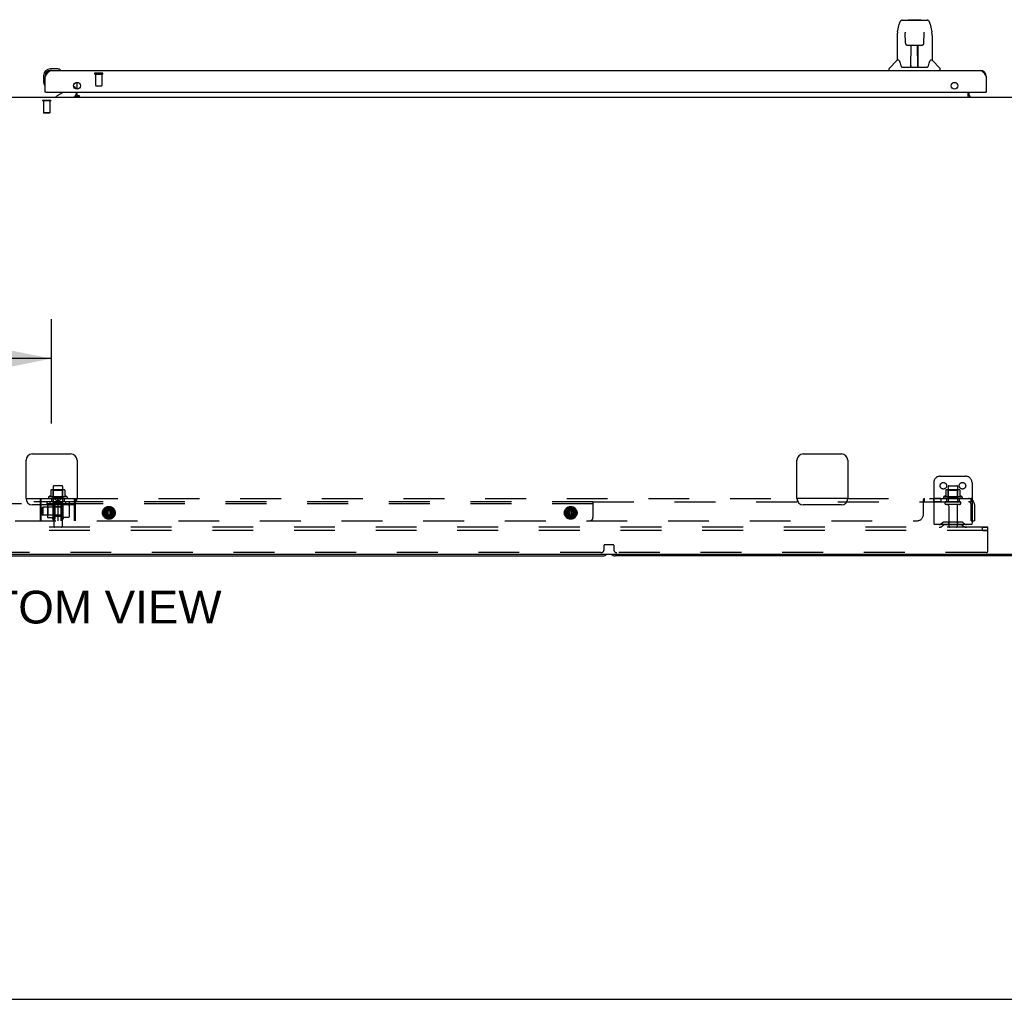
# Model space of a CAD drawing. Header units: inches. Extents: x 0 to 291, y 0 to 188.
# Tile 4 of 113: x 81 to 120, y 0 to 38. Entities that reach past the tile are written whole.
import ezdxf

# ---------------------------------------------------------------- set-up
doc = ezdxf.new("R2010")
doc.units = ezdxf.units.IN
doc.header["$LTSCALE"] = 16.018896
doc.header["$MEASUREMENT"] = 0
doc.linetypes.add('HIDDEN', pattern=[0.2, 0.1, -0.1])
doc.layers.get('0').update_dxf_attribs({"linetype": 'CONTINUOUS'})
for name, color, linetype in [('02___PRT_ALL_AXES', 7, 'CONTINUOUS'), ('DEFAULT_2', 8, 'HIDDEN'), ('DIMENSIONS', 7, 'CONTINUOUS')]:
    doc.layers.add(name, color=color, linetype=linetype)
doc.styles.get("Standard").update_dxf_attribs({"font": 'arial.ttf'})
doc.dimstyles.new('DIMSTYLE_1', dxfattribs={"dimtxt": 1.284938, "dimasz": 1.713251, "dimexe": 0.09, "dimexo": 0.07, "dimgap": 0.0375, "dimtad": 0, "dimtih": 1, "dimtoh": 1, "dimzin": 4, "dimdsep": 46, "dimtxsty": 'Standard', "dimblk": '_FILLED', "dimblk1": '_FILLED', "dimblk2": '_FILLED', "dimcen": 0.09, "dimazin": 1, "dimtfac": 1, "dimtdec": 3, "dimtofl": 0, "dimtmove": 0, "dimatfit": 3, "dimldrblk": '_FILLED', "dimfxl": 1, "dimtolj": 1, "dimtzin": 4, "dimarcsym": 0})

# ---------------------------------------------------------------- blocks, each defined once
blk = doc.blocks.new('_FILLED')
at = {"color": 0, "linetype": 'ByBlock'}
blk.add_solid([(0, 0), (-1, 0.2), (-1, -0.2)], dxfattribs=at)
blk = doc.blocks.new('*D14')
at = {"layer": 'DIMENSIONS', "color": 2, "linetype": 'Continuous'}
for p, q in [((52.342, 22.61), (52.342, 26.694)), ((82.592, 22.61), (82.592, 26.694)), ((52.342, 25.152), (62.886, 25.152)), ((82.592, 25.152), (72.048, 25.152))]:
    blk.add_line(p, q, dxfattribs=at)
at = {"layer": 'DIMENSIONS', "color": 2, "linetype": 'Continuous', "xscale": 1.7132508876, "yscale": 1.7132508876, "zscale": 1.7132508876, "rotation": 180}
blk.add_blockref('_FILLED', (52.342, 25.152), dxfattribs=at)
at = {"layer": 'DIMENSIONS', "color": 2, "linetype": 'Continuous', "xscale": 1.7132508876, "yscale": 1.7132508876, "zscale": 1.7132508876}
blk.add_blockref('_FILLED', (82.592, 25.152), dxfattribs=at)
at = {"layer": 'DIMENSIONS', "color": 2, "linetype": 'Continuous', "insert": (67.467, 25.794), "char_height": 1.2849, "width": 7.87681, "attachment_point": 2, "line_spacing_factor": 0.9}
blk.add_mtext('30.25 typ.', dxfattribs=at)

msp = doc.modelspace()

# ---------------------------------------------------------------- linework, layer by layer
at = {"color": 7, "linetype": 'Continuous'}
for p, q in [((115.793, 37.977), (115.858, 38.282)), ((115.982, 38.437), (116.951, 38.437)), ((116.068, 38.437), (116.067, 38.437)), ((116.229, 38.457), (116.209, 38.437)), ((116.229, 38.457), (116.705, 38.457)), ((116.705, 38.457), (116.725, 38.437)), ((116.951, 38.437), (116.951, 38.437)), ((117.075, 38.282), (117.141, 37.977)), ((116.1, 37.925), (116.081, 37.925)), ((116.099, 37.961), (116.1, 37.958)), ((116.1, 37.958), (116.1, 37.953)), ((116.1, 37.953), (116.1, 37.945)), ((116.1, 37.945), (116.1, 37.935)), ((116.107, 37.53), (116.1, 37.935)), ((116.826, 37.53), (116.833, 37.942)), ((116.833, 37.942), (116.834, 37.951)), ((116.853, 37.925), (116.833, 37.925)), ((116.834, 37.951), (116.834, 37.956)), ((115.778, 37.834), (115.778, 36.862)), ((117.156, 37.833), (117.156, 36.862)), ((116.188, 37.453), (116.308, 37.453)), ((116.317, 36.607), (116.332, 37.453)), ((116.325, 37.038), (116.325, 37.453)), ((116.328, 37.228), (116.325, 37.228)), ((116.328, 37.216), (116.325, 37.216)), ((116.344, 37.454), (116.59, 37.454)), ((116.593, 36.587), (116.578, 37.454)), ((116.608, 37.228), (116.581, 37.228)), ((116.608, 37.216), (116.582, 37.216)), ((116.608, 36.587), (116.608, 37.453)), ((116.626, 37.453), (116.746, 37.453)), ((115.772, 36.856), (115.474, 36.559)), ((115.851, 36.862), (115.778, 36.862)), ((116.586, 36.988), (116.608, 36.988)), ((116.608, 36.984), (116.586, 36.984)), ((117.156, 36.862), (117.083, 36.862)), ((117.161, 36.856), (117.459, 36.559)), ((82.801, 36.528), (82.545, 36.528)), ((82.588, 36.468), (82.545, 36.468)), ((82.839, 36.526), (82.801, 36.528)), ((82.937, 36.482), (82.93, 36.483)), ((115.463, 36.468), (115.463, 36.531)), ((115.945, 36.61), (115.951, 36.603)), ((115.981, 36.587), (116.952, 36.587)), ((116.318, 36.658), (116.318, 36.633)), ((116.325, 36.587), (116.325, 36.591)), ((116.592, 36.633), (116.591, 36.658)), ((117.471, 36.468), (117.471, 36.531)), ((82.282, 36.265), (82.282, 36.009)), ((82.282, 36.009), (82.285, 35.971)), ((83.592, 35.731), (83.592, 35.997)), ((82.327, 35.88), (82.328, 35.873)), ((82.362, 35.614), (82.342, 35.614)), ((83.022, 35.587), (82.784, 35.449)), ((83.461, 35.841), (83.541, 35.761)), ((83.571, 35.614), (83.571, 35.567)), ((83.592, 35.41), (83.592, 35.614)), ((118.56, 35.41), (118.56, 35.614)), ((118.592, 35.614), (118.592, 35.535)), ((119.259, 35.614), (119.279, 35.614)), ((43.779, 35.41), (121.404, 35.41)), ((82.784, 35.41), (82.784, 35.449)), ((83.592, 35.452), (83.55, 35.41)), ((83.592, 35.486), (83.681, 35.486)), ((83.681, 35.438), (83.592, 35.438)), ((83.681, 35.486), (83.681, 35.438)), ((81.842, 21.41), (83.342, 21.41)), ((112.092, 21.41), (113.592, 21.41)), ((81.592, 19.66), (81.592, 21.16)), ((83.592, 21.16), (83.592, 19.66)), ((111.842, 19.66), (111.842, 21.16)), ((113.842, 21.16), (113.842, 19.66)), ((82.995, 20.16), (82.689, 20.16)), ((82.564, 19.986), (82.564, 19.758)), ((83.097, 19.996), (82.586, 19.996)), ((83.119, 19.986), (83.119, 19.758)), ((83.342, 19.41), (81.842, 19.41)), ((113.592, 19.41), (112.092, 19.41)), ((43.842, 17.473), (121.279, 17.473)), ((60.967, 17.41), (104.217, 17.41)), ((121.217, 17.41), (104.717, 17.41)), ((0, 0), (291.253, 0))]:
    msp.add_line(p, q, dxfattribs=at)
at = {"color": 3, "linetype": 'Continuous'}
for p, q in [((82.588, 36.468), (119.033, 36.468)), ((82.342, 35.614), (82.342, 36.222)), ((119.279, 36.222), (119.279, 35.614)), ((82.362, 35.614), (119.259, 35.614)), ((81.592, 19.66), (83.592, 19.66)), ((83.498, 19.466), (83.498, 19.66)), ((83.529, 19.535), (83.498, 19.535)), ((83.529, 19.495), (83.529, 19.66)), ((113.842, 19.66), (111.842, 19.66))]:
    msp.add_line(p, q, dxfattribs=at)
at = {"color": 7, "linetype": 'Continuous'}
for points in [[(115.982, 38.437), (115.978, 38.437), (115.963, 38.435), (115.948, 38.43), (115.934, 38.423), (115.922, 38.415), (115.911, 38.405), (115.901, 38.394), (115.893, 38.381), (115.886, 38.368), (115.879, 38.353), (115.873, 38.337), (115.867, 38.318), (115.861, 38.297), (115.858, 38.282)], [(117.052, 38.359), (117.046, 38.372), (117.039, 38.383), (117.032, 38.394), (117.024, 38.404), (117.014, 38.413), (117.004, 38.421), (116.992, 38.427), (116.979, 38.433), (116.966, 38.436), (116.951, 38.437)], [(117.075, 38.282), (117.073, 38.295), (117.068, 38.313), (117.063, 38.33), (117.058, 38.346), (117.052, 38.359)], [(115.793, 37.977), (115.787, 37.945), (115.781, 37.903), (115.778, 37.861), (115.778, 37.834)], [(116.099, 37.965), (116.099, 37.966), (116.099, 37.966), (116.099, 37.965), (116.099, 37.965), (116.099, 37.964), (116.099, 37.963), (116.099, 37.961)], [(116.834, 37.956), (116.834, 37.96), (116.834, 37.961), (116.834, 37.963), (116.834, 37.964), (116.834, 37.965), (116.834, 37.965), (116.834, 37.966)], [(117.156, 37.833), (117.155, 37.861), (117.152, 37.904), (117.146, 37.946), (117.141, 37.977)], [(116.107, 37.531), (116.108, 37.519), (116.112, 37.506), (116.117, 37.494), (116.124, 37.483), (116.133, 37.473), (116.144, 37.465), (116.155, 37.459), (116.167, 37.455), (116.179, 37.453), (116.186, 37.453)], [(116.747, 37.453), (116.756, 37.453), (116.768, 37.455), (116.78, 37.46), (116.791, 37.466), (116.801, 37.474), (116.81, 37.484), (116.817, 37.495), (116.822, 37.507), (116.825, 37.52), (116.826, 37.531)], [(116.308, 37.453), (116.311, 37.453), (116.32, 37.453), (116.329, 37.453), (116.337, 37.454), (116.344, 37.454)], [(116.59, 37.454), (116.598, 37.454), (116.607, 37.453), (116.615, 37.453), (116.624, 37.453), (116.626, 37.453)], [(115.847, 36.862), (115.853, 36.852), (115.867, 36.824), (115.881, 36.789), (115.897, 36.747), (115.913, 36.698), (115.928, 36.65)], [(117.005, 36.65), (117.019, 36.696), (117.035, 36.744), (117.051, 36.787), (117.066, 36.823), (117.08, 36.852), (117.086, 36.862)], [(115.928, 36.65), (115.931, 36.642), (115.936, 36.629), (115.94, 36.619), (115.945, 36.61)], [(115.951, 36.603), (115.957, 36.596), (115.964, 36.591), (115.971, 36.588), (115.979, 36.587), (115.981, 36.587)], [(116.953, 36.587), (116.954, 36.587), (116.962, 36.588), (116.969, 36.591), (116.976, 36.596)], [(116.976, 36.596), (116.982, 36.602), (116.988, 36.61)], [(116.988, 36.61), (116.993, 36.618), (116.998, 36.629), (117.003, 36.642), (117.005, 36.65)], [(118.6, 35.413), (118.598, 35.412), (118.596, 35.411)], [(118.605, 35.416), (118.603, 35.414), (118.6, 35.413)], [(118.61, 35.42), (118.608, 35.418), (118.605, 35.416)], [(118.621, 35.431), (118.617, 35.427), (118.615, 35.425), (118.613, 35.423), (118.61, 35.42)], [(118.635, 35.441), (118.634, 35.441), (118.634, 35.441), (118.633, 35.441), (118.632, 35.441), (118.631, 35.44), (118.63, 35.439), (118.628, 35.438), (118.627, 35.437), (118.625, 35.435), (118.623, 35.433), (118.621, 35.431)]]:
    msp.add_lwpolyline(points, dxfattribs=at)
at = {"color": 3, "linetype": 'Continuous'}
for points in [[(82.342, 36.222), (82.353, 36.239), (82.364, 36.257), (82.375, 36.274), (82.387, 36.291), (82.398, 36.308), (82.409, 36.324), (82.42, 36.34), (82.431, 36.355), (82.443, 36.37), (82.454, 36.383), (82.465, 36.396), (82.476, 36.408), (82.487, 36.419), (82.499, 36.429), (82.51, 36.438), (82.521, 36.446), (82.532, 36.453), (82.543, 36.458), (82.555, 36.463), (82.566, 36.466), (82.577, 36.468), (82.588, 36.468)], [(119.033, 36.468), (119.044, 36.468), (119.055, 36.466), (119.066, 36.463), (119.078, 36.458), (119.089, 36.453), (119.1, 36.446), (119.111, 36.438), (119.122, 36.429), (119.134, 36.419), (119.145, 36.408), (119.156, 36.396), (119.167, 36.383), (119.178, 36.37), (119.19, 36.355), (119.201, 36.34), (119.212, 36.324), (119.223, 36.308), (119.234, 36.291), (119.246, 36.274), (119.257, 36.257), (119.268, 36.239), (119.279, 36.222)]]:
    msp.add_lwpolyline(points, dxfattribs=at)
for centre in [(83.592, 35.864), (118.029, 35.864)]:
    msp.add_circle(centre, 0.133, dxfattribs=at)
at = {"color": 7, "linetype": 'Continuous'}
for centre, radius, start, end in [((115.786, 36.842), 0.0197, 90, 135), ((117.148, 36.842), 0.0197, 45, 90), ((82.545, 36.265), 0.263, 90, 180), ((82.545, 36.265), 0.203, 90, 180), ((82.801, 36.278), 0.25, 59.1101, 90), ((82.922, 36.483), 0.015, 270, 353.6204), ((82.922, 36.48), 0.015, 6.3796, 59.1101), ((115.502, 36.531), 0.0394, 135, 180), ((116.337, 36.606), 0.0197, 179, 269.9232), ((116.573, 36.606), 0.0197, 270.0771, 1), ((117.431, 36.531), 0.0394, 0, 45), ((82.532, 36.009), 0.25, 180, 210.8899), ((82.33, 35.888), 0.015, 210.8899, 263.6204), ((82.327, 35.888), 0.015, 276.3796, 360), ((82.972, 35.674), 0.1, 300.092, 323.4532), ((83.414, 35.567), 0.157, 270, 360), ((83.471, 35.69), 0.1, 27.0175, 45), ((118.717, 35.535), 0.125, 180, 270), ((81.842, 21.16), 0.25, 90, 180), ((83.342, 21.16), 0.25, 0, 90), ((112.092, 21.16), 0.25, 90, 180), ((113.592, 21.16), 0.25, 0, 90), ((82.689, 20.13), 0.03, 90, 180), ((82.995, 20.13), 0.03, 0, 90), ((82.554, 19.777), 0.01, 293.9679, 360), ((82.574, 19.986), 0.01, 95.1938, 180), ((82.586, 19.855), 0.141, 90, 95.2081), ((83.097, 19.855), 0.141, 84.7919, 90), ((83.109, 19.986), 0.01, 0, 84.8062), ((83.129, 19.777), 0.01, 180, 246.0321), ((81.842, 19.66), 0.25, 180, 270), ((83.342, 19.66), 0.25, 270, 360), ((112.092, 19.66), 0.25, 180, 270), ((113.592, 19.66), 0.25, 270, 360), ((104.217, 17.66), 0.25, 270, 311.404), ((104.717, 17.66), 0.25, 228.596, 270)]:
    msp.add_arc(centre, radius, start, end, dxfattribs=at)
at = {"color": 3, "linetype": 'Continuous'}
for centre, radius, start, end in [((82.588, 36.222), 0.246, 90, 180), ((119.033, 36.222), 0.246, 0, 90), ((82.362, 35.634), 0.02, 180, 270), ((119.259, 35.634), 0.02, 270, 360)]:
    msp.add_arc(centre, radius, start, end, dxfattribs=at)
at = {"color": 7, "linetype": 'Continuous'}
for centre, start_param, end_param in [((116.317, 36.626), -1.369355, -1.264777), ((116.593, 36.626), -1.875951, -1.570796)]:
    msp.add_ellipse(centre, major_axis=(0.0394, 0), ratio=1, start_param=start_param, end_param=end_param, dxfattribs=at)
at = {"layer": '02___PRT_ALL_AXES', "color": 8, "linetype": 'HIDDEN'}
for p, q in [((84.322, 36.321), (84.322, 35.874)), ((84.322, 36.321), (84.57, 36.321)), ((84.57, 36.321), (84.57, 35.874)), ((117.784, 20.13), (117.784, 19.535)), ((118.15, 20.13), (118.15, 19.535)), ((82.659, 19.996), (82.659, 19.535)), ((83.025, 19.996), (83.025, 19.535)), ((118.323, 19.73), (117.611, 19.73)), ((83.279, 19.535), (82.404, 19.535)), ((82.404, 19.535), (82.404, 19.457)), ((83.279, 19.457), (82.404, 19.457)), ((82.508, 19.66), (82.592, 19.66)), ((83.092, 19.66), (82.592, 19.66)), ((82.592, 19.66), (82.592, 19.535)), ((82.647, 19.479), (82.647, 18.842)), ((82.676, 19.367), (82.676, 18.565)), ((82.717, 19.457), (82.717, 18.864)), ((82.717, 19.348), (82.967, 19.348)), ((82.842, 19.348), (82.842, 18.973)), ((82.967, 19.454), (82.967, 18.867)), ((83.008, 19.367), (83.008, 18.565)), ((83.055, 19.418), (83.037, 19.475)), ((83.037, 19.475), (83.037, 18.846)), ((83.092, 19.66), (83.176, 19.66)), ((83.092, 19.66), (83.092, 19.535)), ((83.279, 19.535), (83.279, 19.457)), ((117.488, 19.66), (117.207, 19.66)), ((117.207, 19.66), (117.207, 19.535)), ((117.488, 19.535), (117.207, 19.535)), ((117.208, 19.66), (117.208, 19.535)), ((117.488, 19.66), (117.488, 19.535)), ((117.488, 19.66), (117.488, 19.535)), ((117.717, 19.66), (117.633, 19.66)), ((118.217, 19.66), (117.717, 19.66)), ((117.717, 19.66), (117.717, 19.535)), ((118.217, 19.535), (117.717, 19.535)), ((117.801, 19.367), (117.801, 18.565)), ((118.133, 19.367), (118.133, 18.565)), ((118.301, 19.66), (118.217, 19.66)), ((118.217, 19.66), (118.217, 19.535)), ((82.967, 19.315), (82.247, 19.315)), ((82.967, 19.005), (82.247, 19.005)), ((82.717, 18.973), (82.967, 18.973)), ((84.764, 19.27), (84.92, 19.27)), ((84.775, 18.959), (84.775, 18.919)), ((84.807, 19.283), (84.781, 19.283)), ((84.806, 19.248), (84.806, 18.948)), ((84.807, 19.283), (84.807, 18.912)), ((84.903, 19.283), (84.877, 19.283)), ((84.877, 19.283), (84.877, 18.912)), ((84.877, 19.248), (84.877, 18.948)), ((84.909, 18.959), (84.909, 18.919)), ((102.889, 19.27), (103.045, 19.27)), ((102.9, 18.959), (102.9, 18.919)), ((102.932, 19.283), (102.906, 19.283)), ((102.931, 19.248), (102.931, 18.948)), ((102.932, 19.283), (102.932, 18.912)), ((103.028, 19.283), (103.002, 19.283)), ((103.002, 19.283), (103.002, 18.912)), ((103.002, 19.248), (103.002, 18.948)), ((103.034, 18.959), (103.034, 18.919)), ((83.055, 18.903), (83.037, 18.846)), ((84.92, 18.926), (84.764, 18.926)), ((84.775, 18.919), (84.781, 18.912)), ((84.807, 18.912), (84.781, 18.912)), ((84.903, 18.912), (84.877, 18.912)), ((84.909, 18.919), (84.903, 18.912)), ((103.045, 18.926), (102.889, 18.926)), ((102.9, 18.919), (102.906, 18.912)), ((102.932, 18.912), (102.906, 18.912)), ((103.028, 18.912), (103.002, 18.912)), ((103.034, 18.919), (103.028, 18.912)), ((119.132, 18.535), (119.342, 18.535)), ((119.132, 18.41), (119.132, 18.535)), ((119.132, 18.41), (119.342, 18.41)), ((119.342, 18.41), (119.342, 18.535)), ((104.279, 17.66), (104.279, 17.828)), ((104.299, 17.848), (104.634, 17.848)), ((104.654, 17.828), (104.654, 17.66)), ((104.154, 17.535), (61.029, 17.535)), ((119.279, 17.535), (104.779, 17.535))]:
    msp.add_line(p, q, dxfattribs=at)
at = {"layer": '02___PRT_ALL_AXES', "color": 7, "linetype": 'Continuous'}
for p, q in [((82.659, 20.13), (82.659, 19.996)), ((83.025, 20.13), (83.025, 19.996)), ((83.198, 19.73), (82.486, 19.73))]:
    msp.add_line(p, q, dxfattribs=at)
at = {"layer": '02___PRT_ALL_AXES', "color": 8, "linetype": 'HIDDEN'}
for centre, radius in [((84.842, 19.098), 0.22), ((84.842, 19.098), 0.172), ((84.842, 19.098), 0.172), ((84.842, 19.098), 0.124), ((102.967, 19.098), 0.22), ((102.967, 19.098), 0.172), ((102.967, 19.098), 0.172), ((102.967, 19.098), 0.124)]:
    msp.add_circle(centre, radius, dxfattribs=at)
at = {"layer": '02___PRT_ALL_AXES', "color": 7, "linetype": 'Continuous'}
for centre, radius, start, end in [((82.545, 36.265), 0.263, 175.1015, 175.5324), ((82.545, 36.265), 0.263, 170.8498, 171.3733), ((82.508, 19.699), 0.0384, 124.4497, 270), ((82.842, 19.13), 0.698, 113.9679, 120.6631), ((82.842, 19.13), 0.698, 59.3369, 66.0321), ((83.176, 19.699), 0.0384, 270, 55.5503)]:
    msp.add_arc(centre, radius, start, end, dxfattribs=at)
at = {"layer": '02___PRT_ALL_AXES', "color": 8, "linetype": 'HIDDEN'}
for centre, radius, start, end in [((117.633, 19.699), 0.0384, 124.4497, 270), ((117.967, 19.13), 0.698, 113.9679, 120.6631), ((117.967, 19.13), 0.698, 59.3369, 66.0321), ((118.301, 19.699), 0.0384, 270, 55.5503), ((83.096, 19.16), 0.551, 144.7108, 152.1031), ((82.678, 19.457), 0.0384, 0, 145.5503), ((83.005, 19.454), 0.0384, 34.4497, 180), ((84.764, 19.098), 0.172, 90, 270), ((84.842, 19.098), 0.154, 103.2627, 256.7373), ((84.842, 19.098), 0.154, 283.2627, 76.7373), ((84.92, 19.098), 0.172, 270, 90), ((102.889, 19.098), 0.172, 90, 270), ((102.967, 19.098), 0.154, 103.2627, 256.7373), ((102.967, 19.098), 0.154, 283.2627, 76.7373), ((103.045, 19.098), 0.172, 270, 90), ((83.096, 19.16), 0.551, 207.8969, 215.2892), ((82.678, 18.864), 0.0384, 214.4497, 360), ((83.005, 18.867), 0.0384, 180, 325.5503), ((104.299, 17.828), 0.02, 90, 180), ((104.634, 17.828), 0.02, 0, 90), ((104.154, 17.66), 0.125, 270, 360), ((104.779, 17.66), 0.125, 180, 270)]:
    msp.add_arc(centre, radius, start, end, dxfattribs=at)
at = {"layer": 'DEFAULT_2', "color": 8, "linetype": 'HIDDEN'}
for p, q in [((84.304, 36.364), (84.588, 36.364)), ((84.304, 36.321), (84.588, 36.321)), ((84.332, 35.864), (84.56, 35.864)), ((82.232, 35.29), (82.232, 35.272)), ((82.569, 35.29), (82.232, 35.29)), ((82.569, 35.272), (82.232, 35.272)), ((82.277, 35.272), (82.277, 34.8)), ((82.525, 35.272), (82.525, 34.8)), ((82.569, 35.29), (82.569, 35.272)), ((82.287, 34.79), (82.277, 34.8)), ((82.525, 34.8), (82.277, 34.8)), ((82.515, 34.79), (82.287, 34.79)), ((82.515, 34.79), (82.525, 34.8)), ((117.467, 20.535), (118.467, 20.535)), ((117.217, 20.285), (117.217, 18.535)), ((117.814, 20.16), (118.12, 20.16)), ((118.717, 20.285), (118.717, 18.535)), ((82.658, 19.976), (82.638, 19.996)), ((82.658, 19.68), (82.658, 19.976)), ((83.025, 19.976), (82.658, 19.976)), ((83.025, 19.976), (83.045, 19.996)), ((83.025, 19.68), (83.025, 19.976)), ((117.689, 19.986), (117.689, 19.758)), ((118.222, 19.996), (117.711, 19.996)), ((117.783, 19.976), (117.763, 19.996)), ((118.15, 19.976), (117.783, 19.976)), ((117.783, 19.68), (117.783, 19.976)), ((118.15, 19.976), (118.17, 19.996)), ((118.15, 19.68), (118.15, 19.976)), ((118.244, 19.986), (118.244, 19.758)), ((53.342, 19.66), (81.592, 19.66)), ((83.498, 19.535), (61.842, 19.535)), ((103.842, 19.457), (61.842, 19.457)), ((82.154, 18.785), (82.154, 19.66)), ((82.185, 18.785), (82.185, 19.66)), ((82.431, 19.387), (82.431, 18.934)), ((82.451, 19.316), (82.431, 19.336)), ((82.442, 19.413), (82.621, 19.413)), ((83.106, 19.429), (82.577, 19.429)), ((82.658, 19.68), (82.638, 19.66)), ((82.658, 19.68), (83.025, 19.68)), ((82.697, 19.316), (82.717, 19.336)), ((82.84, 19.45), (82.716, 19.436)), ((82.717, 18.785), (82.717, 19.423)), ((82.768, 19.51), (82.785, 19.52)), ((82.785, 19.52), (82.804, 19.528)), ((82.804, 19.528), (82.823, 19.533)), ((82.823, 19.533), (82.842, 19.535)), ((82.841, 19.653), (82.841, 19.657)), ((82.842, 19.66), (82.842, 19.535)), ((82.843, 19.653), (82.842, 19.657)), ((82.86, 19.533), (82.842, 19.535)), ((82.842, 19.423), (82.842, 18.785)), ((82.843, 19.45), (82.967, 19.436)), ((82.88, 19.528), (82.86, 19.533)), ((82.898, 19.52), (82.88, 19.528)), ((82.916, 19.51), (82.898, 19.52)), ((82.967, 18.785), (82.967, 19.423)), ((83.025, 19.68), (83.045, 19.66)), ((83.277, 19.384), (83.277, 18.937)), ((83.498, 18.785), (83.498, 19.466)), ((103.842, 19.535), (83.529, 19.535)), ((83.529, 18.785), (83.529, 19.495)), ((83.592, 19.66), (111.842, 19.66)), ((103.842, 19.535), (118.685, 19.535)), ((103.842, 19.535), (103.842, 18.91)), ((113.842, 19.66), (118.685, 19.66)), ((116.81, 19.035), (116.81, 19.606)), ((116.82, 19.623), (116.823, 19.632)), ((116.833, 19.525), (116.837, 19.53)), ((116.846, 19.535), (116.846, 19.66)), ((118.231, 19.429), (117.702, 19.429)), ((117.783, 19.68), (117.763, 19.66)), ((118.15, 19.68), (117.783, 19.68)), ((118.15, 19.68), (118.17, 19.66)), ((118.724, 19.606), (118.645, 19.51)), ((118.685, 19.535), (118.685, 19.66)), ((118.685, 18.785), (118.685, 19.423)), ((118.81, 19.423), (118.81, 18.785)), ((82.217, 19.285), (82.247, 19.315)), ((82.217, 19.035), (82.217, 19.285)), ((82.217, 19.035), (82.247, 19.005)), ((82.247, 19.315), (82.247, 19.005)), ((82.451, 19.004), (82.431, 18.984)), ((82.697, 19.316), (82.451, 19.316)), ((82.451, 19.316), (82.451, 19.004)), ((82.697, 19.004), (82.451, 19.004)), ((82.697, 19.316), (82.697, 19.004)), ((82.697, 19.004), (82.717, 18.984)), ((84.732, 19.278), (84.63, 19.103)), ((84.63, 19.093), (84.732, 18.917)), ((84.65, 19.131), (84.657, 19.129)), ((84.65, 19.065), (84.657, 19.067)), ((84.717, 19.247), (84.723, 19.242)), ((84.717, 19.247), (84.717, 19.247)), ((84.717, 18.949), (84.723, 18.953)), ((84.717, 18.943), (84.718, 18.942)), ((84.717, 18.943), (84.718, 18.942)), ((84.718, 18.941), (84.718, 18.942)), ((84.719, 18.939), (84.719, 18.94)), ((84.943, 19.283), (84.74, 19.283)), ((84.775, 19.273), (84.775, 19.237)), ((84.775, 18.959), (84.775, 18.923)), ((84.781, 19.283), (84.779, 19.282)), ((84.807, 18.912), (84.807, 19.283)), ((84.877, 19.283), (84.877, 18.912)), ((84.904, 19.282), (84.903, 19.283)), ((84.909, 19.273), (84.909, 19.237)), ((84.909, 18.959), (84.909, 18.923)), ((85.053, 19.103), (84.952, 19.278)), ((84.952, 18.917), (85.053, 19.093)), ((84.966, 19.247), (84.961, 19.242)), ((84.966, 18.949), (84.961, 18.953)), ((84.965, 18.941), (84.966, 18.942)), ((84.966, 18.943), (84.967, 18.944)), ((84.966, 18.942), (84.966, 18.943)), ((84.966, 18.942), (84.966, 18.943)), ((85.033, 19.131), (85.026, 19.129)), ((85.033, 19.065), (85.026, 19.067)), ((102.857, 19.278), (102.755, 19.103)), ((102.755, 19.093), (102.857, 18.917)), ((102.775, 19.131), (102.782, 19.129)), ((102.775, 19.065), (102.782, 19.067)), ((102.842, 19.247), (102.848, 19.242)), ((102.842, 18.949), (102.848, 18.953)), ((102.842, 18.943), (102.843, 18.942)), ((102.842, 18.943), (102.843, 18.942)), ((102.843, 18.942), (102.843, 18.941)), ((102.843, 18.941), (102.844, 18.94)), ((102.844, 18.939), (102.844, 18.94)), ((103.068, 19.283), (102.865, 19.283)), ((102.9, 19.273), (102.9, 19.237)), ((102.9, 18.959), (102.9, 18.923)), ((102.906, 19.283), (102.904, 19.282)), ((102.932, 18.912), (102.932, 19.283)), ((103.002, 19.283), (103.002, 18.912)), ((103.029, 19.282), (103.028, 19.283)), ((103.034, 19.273), (103.034, 19.237)), ((103.034, 18.959), (103.034, 18.923)), ((103.178, 19.103), (103.077, 19.278)), ((103.077, 18.917), (103.178, 19.093)), ((103.091, 19.247), (103.086, 19.242)), ((103.091, 18.949), (103.086, 18.953)), ((103.09, 18.941), (103.091, 18.942)), ((103.091, 18.943), (103.092, 18.944)), ((103.091, 18.942), (103.091, 18.943)), ((103.091, 18.942), (103.091, 18.943)), ((103.158, 19.131), (103.151, 19.129)), ((103.158, 19.065), (103.151, 19.067)), ((49.123, 18.785), (116.56, 18.785)), ((82.442, 18.908), (82.621, 18.908)), ((83.266, 18.91), (83.054, 18.91)), ((84.74, 18.912), (84.943, 18.912)), ((84.781, 18.912), (84.779, 18.914)), ((84.903, 18.912), (84.904, 18.914)), ((102.865, 18.912), (103.068, 18.912)), ((102.906, 18.912), (102.904, 18.914)), ((103.028, 18.912), (103.029, 18.914)), ((118.717, 18.639), (117.217, 18.639)), ((117.56, 18.708), (117.492, 18.659)), ((117.62, 18.624), (117.552, 18.575)), ((118.307, 18.729), (117.626, 18.729)), ((118.307, 18.625), (117.626, 18.625)), ((117.792, 18.729), (117.792, 18.625)), ((118.142, 18.729), (118.142, 18.625)), ((118.313, 18.624), (118.381, 18.575)), ((118.374, 18.708), (118.442, 18.659)), ((118.685, 18.785), (118.81, 18.785)), ((119.342, 18.535), (46.342, 18.535)), ((119.342, 18.41), (46.342, 18.41)), ((119.342, 18.41), (119.342, 18.535)), ((119.342, 17.598), (119.342, 18.41))]:
    msp.add_line(p, q, dxfattribs=at)
for points in [[(82.716, 19.436), (82.716, 19.449), (82.721, 19.462), (82.729, 19.475), (82.74, 19.488), (82.751, 19.498)], [(82.841, 19.657), (82.841, 19.653), (82.839, 19.643), (82.836, 19.632), (82.833, 19.62), (82.829, 19.607), (82.824, 19.595), (82.818, 19.582), (82.811, 19.569), (82.803, 19.557), (82.795, 19.545), (82.785, 19.532), (82.775, 19.52), (82.763, 19.509), (82.751, 19.498)], [(82.751, 19.498), (82.753, 19.5), (82.768, 19.51)], [(82.837, 19.534), (82.837, 19.553), (82.837, 19.571), (82.837, 19.588), (82.838, 19.603), (82.839, 19.618)], [(82.837, 19.492), (82.837, 19.513), (82.837, 19.534)], [(82.84, 19.45), (82.838, 19.47), (82.837, 19.492)], [(82.839, 19.618), (82.839, 19.632), (82.84, 19.644), (82.841, 19.653)], [(82.841, 19.657), (82.841, 19.659), (82.842, 19.66)], [(82.842, 19.657), (82.842, 19.659), (82.842, 19.66)], [(82.933, 19.498), (82.92, 19.509), (82.908, 19.521), (82.898, 19.533), (82.888, 19.545), (82.88, 19.558), (82.872, 19.57), (82.865, 19.583), (82.86, 19.595), (82.855, 19.608), (82.85, 19.62), (82.847, 19.633), (82.844, 19.644), (82.843, 19.654), (82.842, 19.657)], [(82.845, 19.618), (82.844, 19.632), (82.843, 19.644), (82.843, 19.653)], [(82.843, 19.45), (82.845, 19.47), (82.846, 19.492)], [(82.847, 19.534), (82.847, 19.553), (82.846, 19.571), (82.846, 19.588), (82.846, 19.603), (82.845, 19.618)], [(82.846, 19.492), (82.847, 19.513), (82.847, 19.534)], [(82.933, 19.498), (82.93, 19.5), (82.916, 19.51)], [(82.967, 19.436), (82.967, 19.449), (82.963, 19.462), (82.955, 19.475), (82.944, 19.488), (82.933, 19.498)], [(116.81, 19.606), (116.815, 19.614), (116.82, 19.623)], [(116.81, 19.51), (116.817, 19.51), (116.822, 19.512), (116.826, 19.515), (116.83, 19.52), (116.833, 19.525)], [(116.81, 19.51), (116.817, 19.51), (116.822, 19.512), (116.826, 19.515)], [(116.823, 19.632), (116.827, 19.64), (116.831, 19.648), (116.835, 19.655), (116.84, 19.659), (116.846, 19.66)], [(116.826, 19.66), (116.828, 19.66), (116.83, 19.66), (116.831, 19.66), (116.834, 19.66), (116.836, 19.66), (116.838, 19.658)], [(116.831, 19.648), (116.835, 19.655), (116.84, 19.659), (116.846, 19.66)], [(116.837, 19.53), (116.841, 19.534), (116.846, 19.535)], [(118.645, 19.51), (118.647, 19.51), (118.651, 19.512), (118.656, 19.515), (118.661, 19.52), (118.667, 19.525), (118.673, 19.53), (118.679, 19.534), (118.685, 19.535)], [(118.666, 19.538), (118.665, 19.536), (118.663, 19.532)], [(118.663, 19.532), (118.664, 19.534), (118.665, 19.535)], [(118.686, 19.595), (118.686, 19.595), (118.685, 19.592), (118.684, 19.587), (118.683, 19.583), (118.682, 19.578), (118.681, 19.573), (118.679, 19.568), (118.677, 19.564), (118.676, 19.559), (118.674, 19.554), (118.672, 19.549), (118.67, 19.545), (118.668, 19.541), (118.666, 19.538)], [(118.666, 19.536), (118.669, 19.54), (118.673, 19.543), (118.676, 19.547)], [(118.724, 19.606), (118.718, 19.614), (118.713, 19.623), (118.708, 19.632), (118.705, 19.64), (118.701, 19.648), (118.696, 19.655), (118.691, 19.659), (118.685, 19.66)], [(118.686, 19.58), (118.686, 19.585), (118.685, 19.589), (118.685, 19.593), (118.686, 19.595)], [(84.65, 19.131), (84.65, 19.131), (84.649, 19.131), (84.649, 19.131), (84.648, 19.131), (84.648, 19.131), (84.647, 19.13), (84.647, 19.13), (84.646, 19.129), (84.646, 19.128), (84.645, 19.128), (84.644, 19.127), (84.644, 19.126), (84.643, 19.125), (84.643, 19.124)], [(84.65, 19.065), (84.65, 19.064), (84.649, 19.064), (84.649, 19.065), (84.648, 19.065), (84.648, 19.065), (84.647, 19.066), (84.647, 19.066), (84.646, 19.067), (84.646, 19.067), (84.645, 19.068), (84.644, 19.069), (84.644, 19.07), (84.643, 19.07), (84.643, 19.071)], [(84.719, 19.257), (84.719, 19.256), (84.718, 19.255), (84.718, 19.254), (84.717, 19.253), (84.717, 19.253), (84.717, 19.252), (84.717, 19.251), (84.717, 19.25), (84.716, 19.25), (84.716, 19.249), (84.716, 19.248), (84.717, 19.248), (84.717, 19.247)], [(84.717, 18.944), (84.717, 18.945), (84.717, 18.945), (84.716, 18.946), (84.716, 18.947), (84.716, 18.947), (84.716, 18.948), (84.717, 18.948), (84.717, 18.949), (84.717, 18.949), (84.718, 18.949), (84.718, 18.949), (84.719, 18.949), (84.72, 18.949), (84.721, 18.949), (84.721, 18.948), (84.722, 18.948), (84.723, 18.947), (84.724, 18.947), (84.725, 18.946), (84.726, 18.946), (84.727, 18.945), (84.728, 18.944)], [(84.717, 18.949), (84.717, 18.948), (84.717, 18.948), (84.716, 18.947), (84.716, 18.947), (84.716, 18.946), (84.717, 18.946), (84.717, 18.945), (84.717, 18.944), (84.717, 18.943)], [(84.718, 18.942), (84.718, 18.941), (84.719, 18.94)], [(84.779, 19.282), (84.779, 19.281), (84.778, 19.28), (84.777, 19.279), (84.777, 19.278), (84.776, 19.277), (84.776, 19.277), (84.775, 19.276), (84.775, 19.275), (84.775, 19.274), (84.775, 19.273)], [(84.907, 19.277), (84.907, 19.278), (84.906, 19.279), (84.906, 19.28), (84.905, 19.281), (84.904, 19.282)], [(84.907, 19.277), (84.908, 19.277), (84.908, 19.276), (84.909, 19.275), (84.909, 19.274), (84.909, 19.273)], [(84.966, 18.944), (84.967, 18.945), (84.967, 18.945), (84.967, 18.946), (84.967, 18.947), (84.967, 18.947), (84.967, 18.948), (84.967, 18.948), (84.966, 18.949), (84.966, 18.949), (84.966, 18.949), (84.965, 18.949), (84.964, 18.949), (84.964, 18.949), (84.963, 18.949), (84.962, 18.948), (84.961, 18.948), (84.96, 18.947), (84.959, 18.947), (84.959, 18.946), (84.958, 18.946), (84.957, 18.945), (84.956, 18.944)], [(84.964, 19.257), (84.965, 19.256), (84.965, 19.255), (84.966, 19.254), (84.966, 19.253), (84.966, 19.253), (84.967, 19.252), (84.967, 19.251), (84.967, 19.25), (84.967, 19.25), (84.967, 19.249), (84.967, 19.248), (84.967, 19.248), (84.967, 19.247), (84.966, 19.247)], [(84.965, 18.941), (84.965, 18.94), (84.964, 18.939)], [(84.966, 18.949), (84.967, 18.948), (84.967, 18.948), (84.967, 18.947), (84.967, 18.947), (84.967, 18.946), (84.967, 18.946), (84.967, 18.945), (84.967, 18.944)], [(85.041, 19.124), (85.04, 19.125), (85.039, 19.126), (85.039, 19.127), (85.038, 19.128), (85.038, 19.128), (85.037, 19.129), (85.037, 19.13), (85.036, 19.13), (85.036, 19.131), (85.035, 19.131), (85.035, 19.131), (85.034, 19.131), (85.034, 19.131), (85.033, 19.131)], [(85.041, 19.071), (85.04, 19.07), (85.039, 19.07), (85.039, 19.069), (85.038, 19.068), (85.038, 19.067), (85.037, 19.067), (85.037, 19.066), (85.036, 19.066), (85.036, 19.065), (85.035, 19.065), (85.035, 19.065), (85.034, 19.064), (85.034, 19.064), (85.033, 19.065)], [(102.775, 19.131), (102.775, 19.131), (102.774, 19.131), (102.774, 19.131), (102.773, 19.131), (102.773, 19.131), (102.772, 19.13), (102.772, 19.13), (102.771, 19.129), (102.771, 19.128), (102.77, 19.128), (102.769, 19.127), (102.769, 19.126), (102.768, 19.125), (102.768, 19.124)], [(102.775, 19.065), (102.775, 19.064), (102.774, 19.064), (102.774, 19.065), (102.773, 19.065), (102.773, 19.065), (102.772, 19.066), (102.772, 19.066), (102.771, 19.067), (102.771, 19.067), (102.77, 19.068), (102.769, 19.069), (102.769, 19.07), (102.768, 19.07), (102.768, 19.071)], [(102.844, 19.257), (102.844, 19.256), (102.843, 19.255), (102.843, 19.254), (102.842, 19.253), (102.842, 19.253), (102.842, 19.252), (102.842, 19.251), (102.842, 19.25), (102.841, 19.25), (102.841, 19.249), (102.841, 19.248), (102.842, 19.248)], [(102.842, 18.944), (102.842, 18.945), (102.842, 18.945), (102.841, 18.946), (102.841, 18.947), (102.841, 18.947), (102.841, 18.948), (102.842, 18.948), (102.842, 18.949), (102.842, 18.949), (102.843, 18.949), (102.843, 18.949), (102.844, 18.949), (102.845, 18.949), (102.846, 18.949), (102.846, 18.948), (102.847, 18.948), (102.848, 18.947), (102.849, 18.947), (102.85, 18.946), (102.851, 18.946), (102.852, 18.945), (102.853, 18.944)], [(102.842, 18.949), (102.842, 18.948), (102.842, 18.948), (102.841, 18.947), (102.841, 18.947), (102.841, 18.946), (102.842, 18.946), (102.842, 18.945), (102.842, 18.944), (102.842, 18.943)], [(102.842, 19.247), (102.842, 19.247), (102.842, 19.248)], [(102.904, 19.282), (102.904, 19.281), (102.903, 19.28), (102.902, 19.279), (102.902, 19.278), (102.901, 19.277), (102.901, 19.277), (102.9, 19.276), (102.9, 19.275), (102.9, 19.274), (102.9, 19.273)], [(103.033, 19.277), (103.032, 19.277), (103.032, 19.278), (103.031, 19.279), (103.031, 19.28), (103.03, 19.281), (103.029, 19.282)], [(103.033, 19.277), (103.033, 19.276), (103.034, 19.275), (103.034, 19.274), (103.034, 19.273)], [(103.091, 18.944), (103.092, 18.945), (103.092, 18.945), (103.092, 18.946), (103.092, 18.947), (103.092, 18.947), (103.092, 18.948), (103.092, 18.948), (103.091, 18.949), (103.091, 18.949), (103.091, 18.949), (103.09, 18.949), (103.089, 18.949), (103.089, 18.949), (103.088, 18.949), (103.087, 18.948), (103.086, 18.948), (103.085, 18.947), (103.084, 18.947), (103.084, 18.946), (103.083, 18.946), (103.082, 18.945), (103.081, 18.944)], [(103.091, 19.254), (103.09, 19.255), (103.09, 19.256), (103.089, 19.257)], [(103.09, 18.941), (103.09, 18.94), (103.089, 18.939)], [(103.091, 19.254), (103.091, 19.253), (103.091, 19.253), (103.092, 19.252), (103.092, 19.251), (103.092, 19.25), (103.092, 19.25), (103.092, 19.249), (103.092, 19.248), (103.092, 19.248), (103.092, 19.247), (103.091, 19.247)], [(103.091, 18.949), (103.092, 18.948), (103.092, 18.948), (103.092, 18.947), (103.092, 18.947), (103.092, 18.946), (103.092, 18.946), (103.092, 18.945), (103.092, 18.944)], [(103.166, 19.124), (103.165, 19.125), (103.164, 19.126), (103.164, 19.127), (103.163, 19.128), (103.163, 19.128), (103.162, 19.129), (103.162, 19.13), (103.161, 19.13), (103.161, 19.131), (103.16, 19.131), (103.16, 19.131), (103.159, 19.131), (103.159, 19.131), (103.158, 19.131)], [(103.166, 19.071), (103.165, 19.07), (103.164, 19.07), (103.164, 19.069), (103.163, 19.068), (103.163, 19.067), (103.162, 19.067), (103.162, 19.066), (103.161, 19.066), (103.161, 19.065), (103.16, 19.065), (103.16, 19.065), (103.159, 19.064), (103.159, 19.064), (103.158, 19.065)], [(84.775, 18.923), (84.775, 18.922), (84.775, 18.921), (84.775, 18.92), (84.776, 18.919), (84.776, 18.918), (84.777, 18.917), (84.777, 18.916), (84.778, 18.916), (84.779, 18.915), (84.779, 18.914)], [(84.909, 18.923), (84.909, 18.922), (84.909, 18.921), (84.908, 18.92), (84.908, 18.919), (84.907, 18.918), (84.907, 18.917), (84.906, 18.916), (84.906, 18.916), (84.905, 18.915), (84.904, 18.914)], [(102.9, 18.923), (102.9, 18.922), (102.9, 18.921), (102.9, 18.92), (102.901, 18.919), (102.901, 18.918), (102.902, 18.917), (102.902, 18.916), (102.903, 18.916), (102.904, 18.915), (102.904, 18.914)], [(103.034, 18.923), (103.034, 18.922), (103.034, 18.921), (103.033, 18.92), (103.033, 18.919), (103.032, 18.918), (103.032, 18.917), (103.031, 18.916), (103.031, 18.916), (103.03, 18.915), (103.029, 18.914)]]:
    msp.add_lwpolyline(points, dxfattribs=at)
for centre, radius in [((117.592, 20.16), 0.128), ((118.342, 20.16), 0.128), ((84.842, 19.098), 0.25), ((102.967, 19.098), 0.25), ((84.842, 19.098), 0.22), ((84.842, 19.098), 0.21), ((84.842, 19.098), 0.135), ((84.842, 19.098), 0.125), ((84.842, 19.098), 0.124), ((84.842, 19.098), 0.094), ((102.967, 19.098), 0.22), ((102.967, 19.098), 0.21), ((102.967, 19.098), 0.135), ((102.967, 19.098), 0.125), ((102.967, 19.098), 0.124), ((102.967, 19.098), 0.094)]:
    msp.add_circle(centre, radius, dxfattribs=at)
for centre, radius, start, end in [((84.304, 36.343), 0.0215, 90, 270), ((84.588, 36.343), 0.0215, 270, 90), ((84.332, 35.874), 0.01, 180, 270), ((84.56, 35.874), 0.01, 270, 360), ((117.467, 20.285), 0.25, 90, 180), ((118.467, 20.285), 0.25, 0, 90), ((117.814, 20.13), 0.03, 90, 180), ((118.12, 20.13), 0.03, 0, 90), ((117.679, 19.777), 0.01, 293.9679, 360), ((117.699, 19.986), 0.01, 95.1938, 180), ((117.711, 19.855), 0.141, 90, 95.2081), ((118.222, 19.855), 0.141, 84.7919, 90), ((118.234, 19.986), 0.01, 0, 84.8062), ((118.254, 19.777), 0.01, 180, 246.0321), ((82.572, 19.387), 0.141, 173.0882, 180), ((82.442, 19.403), 0.01, 90, 173.1077), ((82.577, 19.482), 0.053, 90, 270), ((82.601, 19.423), 0.01, 270, 332.1031), ((82.605, 19.423), 0.237, 0, 90), ((82.605, 19.423), 0.112, 0, 90), ((82.613, 19.367), 0.0625, 0, 90), ((83.079, 19.423), 0.237, 90, 180), ((83.079, 19.423), 0.112, 90, 180), ((83.07, 19.367), 0.0625, 90, 180), ((83.064, 19.42), 0.01, 195.5685, 270), ((83.106, 19.482), 0.053, 270, 90), ((83.266, 19.4), 0.01, 7.0624, 90), ((83.136, 19.384), 0.141, 0, 7.1935), ((117.702, 19.482), 0.053, 90, 270), ((117.738, 19.367), 0.0625, 0, 90), ((118.195, 19.367), 0.0625, 90, 180), ((118.231, 19.482), 0.053, 270, 90), ((118.573, 19.423), 0.237, 0, 90), ((118.573, 19.423), 0.112, 0, 90), ((83.136, 18.937), 0.141, 352.8065, 360), ((84.639, 19.098), 0.01, 150, 210), ((84.842, 19.098), 0.191, 233.428, 249.4625), ((84.74, 19.273), 0.01, 90, 150), ((84.842, 19.098), 0.191, 290.5375, 306.572), ((84.943, 19.273), 0.01, 30, 90), ((85.044, 19.098), 0.01, 330, 30), ((102.764, 19.098), 0.01, 150, 210), ((102.967, 19.098), 0.191, 233.428, 249.4625), ((102.865, 19.273), 0.01, 90, 150), ((102.967, 19.098), 0.191, 290.5375, 306.572), ((103.068, 19.273), 0.01, 30, 90), ((103.169, 19.098), 0.01, 330, 30), ((116.56, 19.035), 0.25, 270, 360), ((82.572, 18.934), 0.141, 180, 186.9118), ((82.442, 18.918), 0.01, 186.8923, 270), ((82.601, 18.898), 0.01, 27.8969, 90), ((82.706, 18.565), 0.03, 180, 270), ((82.978, 18.565), 0.03, 270, 360), ((83.064, 18.9), 0.01, 90, 164.4315), ((83.266, 18.92), 0.01, 270, 352.9376), ((84.74, 18.922), 0.01, 210, 270), ((84.943, 18.922), 0.01, 270, 330), ((102.865, 18.922), 0.01, 210, 270), ((103.068, 18.922), 0.01, 270, 330), ((103.717, 18.91), 0.125, 270, 360), ((117.431, 18.743), 0.104, 270, 305.7539), ((117.431, 18.743), 0.208, 270, 305.7539), ((117.626, 18.615), 0.114, 90, 125.7539), ((117.626, 18.615), 0.01, 90, 125.7539), ((117.831, 18.565), 0.03, 180, 270), ((118.103, 18.565), 0.03, 270, 360), ((118.307, 18.615), 0.114, 54.2461, 90), ((118.307, 18.615), 0.01, 54.2461, 90), ((118.503, 18.743), 0.208, 234.2461, 270), ((118.503, 18.743), 0.104, 234.2461, 270), ((119.279, 17.598), 0.0625, 270, 360)]:
    msp.add_arc(centre, radius, start, end, dxfattribs=at)

# ---------------------------------------------------------------- texts
at = {"layer": 'DIMENSIONS', "color": 2, "linetype": 'Continuous', "insert": (82.882, 16.039), "char_height": 1.28494, "width": 12.73474, "attachment_point": 2, "line_spacing_factor": 0.9}
msp.add_mtext('BOTTOM VIEW', dxfattribs=at)

# ---------------------------------------------------------------- dimensions: what is measured, and where the dimension line sits
at = {"layer": 'DIMENSIONS', "color": 2, "linetype": 'Continuous'}
dim = msp.add_linear_dim(base=(52.342, 25.152), p1=(82.592, 22.54), p2=(52.342, 22.54), angle=180, text='<> typ.', dimstyle='DIMSTYLE_1', dxfattribs=at)
dim.commit()
dim.dimension.update_dxf_attribs({"geometry": '*D14', "text_midpoint": (67.467, 25.152), "dimtype": 160})

doc.saveas('drawing.dxf')
